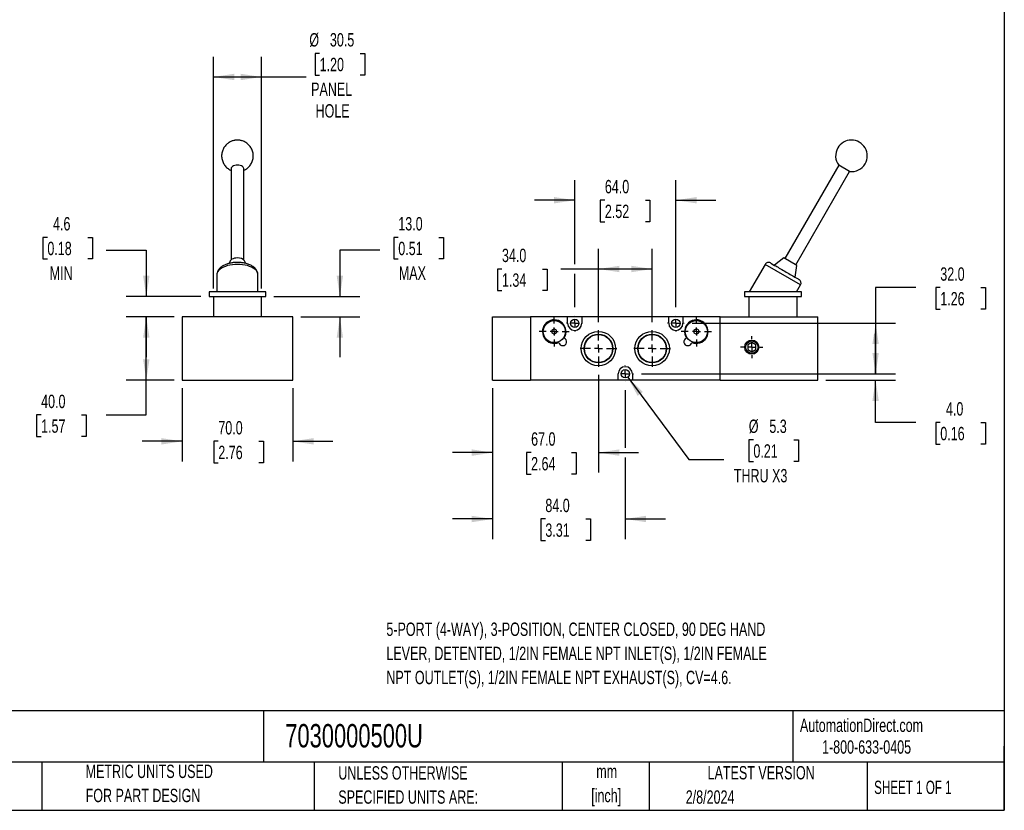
# Model space of a CAD drawing. Header units: millimetres. Extents: x 25 to 1092, y 25 to 838.
# Tile 2 of 3: x 469 to 1092, y 25 to 526. Entities that reach past the tile are written whole.
import ezdxf

# ---------------------------------------------------------------- set-up
doc = ezdxf.new("R2010")
doc.units = ezdxf.units.MM
doc.header["$LTSCALE"] = 4
doc.linetypes.add('CENTERX2', pattern=[20.32, 12.7, -2.54, 2.54, -2.54])
doc.layers.add('CENTER', color=40, linetype='CENTERX2')
doc.layers.add('DIMENSIONS', color=140, linetype='Continuous', lineweight=25)
doc.layers.add('TEXT', color=140, linetype='Continuous', lineweight=25)
doc.styles.add('SLDTEXTSTYLE0', font='TXT', dxfattribs={"width": 0.7})
doc.styles.add('SLDTEXTSTYLE1', font='TXT', dxfattribs={"width": 0.65})
doc.dimstyles.new('SLDDIMSTYLE1', dxfattribs={"dimtxt": 8.632031, "dimasz": 13.208, "dimexe": 0, "dimexo": 0.0625, "dimgap": 2.158008, "dimtad": 0, "dimtih": 1, "dimtoh": 1, "dimrnd": 1e-09, "dimzin": 12, "dimdsep": 46, "dimtxsty": 'SLDTEXTSTYLE0', "dimsah": 1, "dimcen": 0.09, "dimadec": 0, "dimazin": 3, "dimtfac": 1, "dimtofl": 0, "dimtmove": 0, "dimatfit": 3, "dimfxl": 0, "dimfrac": 2, "dimtolj": 1, "dimtzin": 12, "dimarcsym": 0})
doc.dimstyles.new('SLDDIMSTYLE2', dxfattribs={"dimtxt": 8.632031, "dimasz": 13.208, "dimexe": 0, "dimexo": 0.0625, "dimgap": 2.158008, "dimtad": 0, "dimtih": 1, "dimtoh": 1, "dimrnd": 1e-09, "dimzin": 4, "dimdsep": 46, "dimtxsty": 'SLDTEXTSTYLE0', "dimsah": 1, "dimcen": 0.09, "dimadec": 0, "dimazin": 1, "dimtfac": 1, "dimtmove": 0, "dimatfit": 0, "dimfxl": 0, "dimfrac": 2, "dimtolj": 1, "dimtzin": 12, "dimarcsym": 0})
doc.dimstyles.new('SLDDIMSTYLE3', dxfattribs={"dimtxt": 8.632031, "dimasz": 13.208, "dimexe": 0, "dimexo": 0.0625, "dimgap": 2.158008, "dimtad": 0, "dimtih": 1, "dimtoh": 1, "dimrnd": 1e-09, "dimzin": 4, "dimdsep": 46, "dimtxsty": 'SLDTEXTSTYLE0', "dimsah": 1, "dimcen": 0.09, "dimadec": 0, "dimazin": 1, "dimtfac": 1, "dimtofl": 0, "dimtmove": 0, "dimatfit": 3, "dimfxl": 0, "dimfrac": 2, "dimtolj": 1, "dimtzin": 12, "dimarcsym": 0})
doc.dimstyles.new('SLDDIMSTYLE5', dxfattribs={"dimtxt": 8.632031, "dimasz": 13.208, "dimexe": 0, "dimexo": 0.0625, "dimgap": 2.158008, "dimtad": 0, "dimtih": 1, "dimtoh": 1, "dimrnd": 1e-09, "dimzin": 12, "dimdsep": 46, "dimtxsty": 'SLDTEXTSTYLE0', "dimsah": 1, "dimcen": 0.09, "dimadec": 0, "dimazin": 3, "dimtfac": 1, "dimtmove": 0, "dimatfit": 0, "dimfxl": 0, "dimfrac": 2, "dimtolj": 1, "dimtzin": 12, "dimarcsym": 0})
doc.dimstyles.new('SLDDIMSTYLE6', dxfattribs={"dimtxt": 8.632031, "dimasz": 13.208, "dimexe": 0, "dimexo": 0.0625, "dimgap": 2.158008, "dimtad": 0, "dimtih": 1, "dimtoh": 1, "dimrnd": 1e-09, "dimzin": 12, "dimdsep": 46, "dimtxsty": 'SLDTEXTSTYLE0', "dimsah": 1, "dimcen": 0, "dimadec": 0, "dimazin": 3, "dimtfac": 1, "dimtofl": 0, "dimtmove": 0, "dimatfit": 3, "dimfxl": 0, "dimfrac": 2, "dimtolj": 1, "dimtzin": 12, "dimarcsym": 0})

# ---------------------------------------------------------------- blocks, each defined once
blk = doc.blocks.new('_D_8')
at = {"layer": 'DIMENSIONS'}
for p, q in [((571.55, 292.92), (571.55, 246.51)), ((641.55, 292.92), (641.55, 246.51)), ((571.55, 259.21), (546.15, 259.21)), ((594.44, 259.21), (591.54, 259.21)), ((591.54, 259.21), (591.54, 245.49)), ((620.09, 259.21), (622.99, 259.21)), ((622.99, 259.21), (622.99, 245.49)), ((641.55, 259.21), (666.95, 259.21)), ((591.54, 245.49), (594.44, 245.49)), ((622.99, 245.49), (620.09, 245.49))]:
    blk.add_line(p, q, dxfattribs=at)
for points in [[(571.55, 259.21), (558.34, 261.24), (558.34, 257.18)], [(641.55, 259.21), (654.76, 257.18), (654.76, 261.24)]]:
    blk.add_solid(points, dxfattribs=at)
at = {"layer": 'DIMENSIONS', "char_height": 8.467, "attachment_point": 1, "style": 'SLDTEXTSTYLE0'}
for s, insert in [('70.0', (594.44, 272.06)), ('2.76', (594.44, 256.41))]:
    blk.add_mtext(s, dxfattribs=dict(at, insert=insert))
blk = doc.blocks.new('_D_9')
at = {"layer": 'DIMENSIONS'}
for p, q in [((566.47, 338), (536.13, 338)), ((548.83, 298), (548.83, 338)), ((566.47, 298), (536.13, 298)), ((548.83, 275.91), (548.83, 298)), ((482.22, 275.91), (479.32, 275.91)), ((479.32, 275.91), (479.32, 262.19)), ((507.87, 275.91), (510.77, 275.91)), ((510.77, 275.91), (510.77, 262.19)), ((523.43, 275.91), (548.83, 275.91)), ((479.32, 262.19), (482.22, 262.19)), ((510.77, 262.19), (507.87, 262.19))]:
    blk.add_line(p, q, dxfattribs=at)
for points in [[(548.83, 338), (546.79, 324.79), (550.86, 324.79)], [(548.83, 298), (550.86, 311.2), (546.79, 311.2)]]:
    blk.add_solid(points, dxfattribs=at)
at = {"layer": 'DIMENSIONS', "char_height": 8.467, "attachment_point": 1, "style": 'SLDTEXTSTYLE0'}
for s, insert in [('40.0', (482.22, 288.75)), ('1.57', (482.22, 273.1))]:
    blk.add_mtext(s, dxfattribs=dict(at, insert=insert))
blk = doc.blocks.new('_D_10')
at = {"layer": 'DIMENSIONS'}
for p, q in [((486.18, 388.46), (483.28, 388.46)), ((483.28, 388.46), (483.28, 374.74)), ((511.83, 388.46), (514.73, 388.46)), ((514.73, 388.46), (514.73, 374.74)), ((523.43, 380.38), (548.83, 380.38)), ((548.83, 380.38), (548.83, 351)), ((483.28, 374.74), (486.18, 374.74)), ((514.73, 374.74), (511.83, 374.74)), ((583.47, 351), (536.13, 351)), ((566.47, 338), (536.13, 338)), ((548.83, 338), (548.83, 312.6))]:
    blk.add_line(p, q, dxfattribs=at)
for points in [[(548.83, 351), (550.86, 364.2), (546.79, 364.2)], [(548.83, 338), (546.79, 324.79), (550.86, 324.79)]]:
    blk.add_solid(points, dxfattribs=at)
at = {"layer": 'DIMENSIONS', "char_height": 8.467, "attachment_point": 1, "style": 'SLDTEXTSTYLE0'}
for s, insert in [('4.6', (489.77, 401.3)), ('0.18', (486.18, 385.65)), ('MIN', (487.64, 370))]:
    blk.add_mtext(s, dxfattribs=dict(at, insert=insert))
blk = doc.blocks.new('_D_11')
at = {"layer": 'DIMENSIONS'}
for p, q in [((708.41, 388.46), (705.51, 388.46)), ((705.51, 388.46), (705.51, 374.74)), ((734.06, 388.46), (736.96, 388.46)), ((736.96, 388.46), (736.96, 374.74)), ((696.82, 380.38), (671.42, 380.38)), ((671.42, 380.38), (671.42, 351)), ((705.51, 374.74), (708.41, 374.74)), ((736.96, 374.74), (734.06, 374.74)), ((629.63, 351), (684.12, 351)), ((646.63, 338), (684.12, 338)), ((671.42, 338), (671.42, 312.6))]:
    blk.add_line(p, q, dxfattribs=at)
for points in [[(671.42, 351), (673.45, 364.2), (669.39, 364.2)], [(671.42, 338), (669.39, 324.79), (673.45, 324.79)]]:
    blk.add_solid(points, dxfattribs=at)
at = {"layer": 'DIMENSIONS', "char_height": 8.467, "attachment_point": 1, "style": 'SLDTEXTSTYLE0'}
for s, insert in [('13.0', (708.41, 401.3)), ('0.51', (708.41, 385.65)), ('MAX', (708.76, 370))]:
    blk.add_mtext(s, dxfattribs=dict(at, insert=insert))
blk = doc.blocks.new('_D_12')
at = {"layer": 'DIMENSIONS'}
for p, q in [((591.3, 356.08), (591.3, 502.78)), ((621.8, 356.08), (621.8, 502.78)), ((658.59, 505.01), (655.69, 505.01)), ((655.69, 505.01), (655.69, 491.29)), ((684.24, 505.01), (687.14, 505.01)), ((687.14, 505.01), (687.14, 491.29)), ((591.3, 490.08), (621.8, 490.08)), ((621.8, 490.08), (650.15, 490.08)), ((655.69, 491.29), (658.59, 491.29)), ((687.14, 491.29), (684.24, 491.29))]:
    blk.add_line(p, q, dxfattribs=at)
for points in [[(591.3, 490.08), (604.51, 488.05), (604.51, 492.11)], [(621.8, 490.08), (608.59, 492.11), (608.59, 488.05)]]:
    blk.add_solid(points, dxfattribs=at)
at = {"layer": 'DIMENSIONS', "char_height": 8.467, "attachment_point": 1, "style": 'SLDTEXTSTYLE0'}
for s, insert in [('%%c', (652.08, 517.86)), ('30.5', (665.11, 517.86)), ('1.20', (658.59, 502.21)), ('PANEL', (653.22, 486.56)), ('HOLE', (656.02, 472.84))]:
    blk.add_mtext(s, dxfattribs=dict(at, insert=insert))
blk = doc.blocks.new('_D_13')
at = {"layer": 'DIMENSIONS'}
for p, q in [((835.17, 301.27), (835.17, 239.36)), ((768.17, 292.92), (768.17, 239.36)), ((768.17, 252.06), (742.77, 252.06)), ((792.53, 252.06), (789.63, 252.06)), ((789.63, 252.06), (789.63, 238.34)), ((818.18, 252.06), (821.07, 252.06)), ((821.07, 252.06), (821.07, 238.34)), ((835.17, 252.06), (860.57, 252.06)), ((789.63, 238.34), (792.53, 238.34)), ((821.07, 238.34), (818.18, 238.34))]:
    blk.add_line(p, q, dxfattribs=at)
for points in [[(768.17, 252.06), (754.97, 254.1), (754.97, 250.03)], [(835.17, 252.06), (848.38, 250.03), (848.38, 254.1)]]:
    blk.add_solid(points, dxfattribs=at)
at = {"layer": 'DIMENSIONS', "char_height": 8.467, "attachment_point": 1, "style": 'SLDTEXTSTYLE0'}
for s, insert in [('67.0', (792.53, 264.91)), ('2.64', (792.53, 249.26))]:
    blk.add_mtext(s, dxfattribs=dict(at, insert=insert))
blk = doc.blocks.new('_D_14')
at = {"layer": 'DIMENSIONS'}
for p, q in [((768.17, 292.92), (768.17, 197.3)), ((852.17, 291.73), (852.17, 255.11)), ((852.17, 249.02), (852.17, 197.3)), ((768.17, 210), (742.77, 210)), ((801.55, 210), (798.66, 210)), ((798.66, 210), (798.66, 196.28)), ((827.2, 210), (830.1, 210)), ((830.1, 210), (830.1, 196.28)), ((852.17, 210), (877.57, 210)), ((798.66, 196.28), (801.55, 196.28)), ((830.1, 196.28), (827.2, 196.28))]:
    blk.add_line(p, q, dxfattribs=at)
for points in [[(768.17, 210), (754.97, 212.03), (754.97, 207.96)], [(852.17, 210), (865.38, 207.96), (865.38, 212.03)]]:
    blk.add_solid(points, dxfattribs=at)
at = {"layer": 'DIMENSIONS', "char_height": 8.467, "attachment_point": 1, "style": 'SLDTEXTSTYLE0'}
for s, insert in [('84.0', (801.55, 222.84)), ('3.31', (801.55, 207.19))]:
    blk.add_mtext(s, dxfattribs=dict(at, insert=insert))
blk = doc.blocks.new('_D_15')
at = {"layer": 'DIMENSIONS'}
for p, q in [((835.17, 334.72), (835.17, 381.1)), ((869.17, 334.72), (869.17, 381.1)), ((774.06, 368.4), (771.16, 368.4)), ((771.16, 368.4), (771.16, 354.68)), ((799.71, 368.4), (802.61, 368.4)), ((802.61, 368.4), (802.61, 354.68)), ((835.17, 368.4), (811.41, 368.4)), ((869.17, 368.4), (835.17, 368.4)), ((771.16, 354.68), (774.06, 354.68)), ((802.61, 354.68), (799.71, 354.68))]:
    blk.add_line(p, q, dxfattribs=at)
for points in [[(835.17, 368.4), (848.38, 366.37), (848.38, 370.43)], [(869.17, 368.4), (855.97, 370.43), (855.97, 366.37)]]:
    blk.add_solid(points, dxfattribs=at)
at = {"layer": 'DIMENSIONS', "char_height": 8.467, "attachment_point": 1, "style": 'SLDTEXTSTYLE0'}
for s, insert in [('34.0', (774.06, 381.25)), ('1.34', (774.06, 365.6))]:
    blk.add_mtext(s, dxfattribs=dict(at, insert=insert))
blk = doc.blocks.new('_D_16')
at = {"layer": 'DIMENSIONS'}
for p, q in [((820.17, 371.45), (820.17, 424.68)), ((884.17, 344.27), (884.17, 424.68)), ((820.17, 411.98), (794.77, 411.98)), ((839.23, 411.98), (836.33, 411.98)), ((836.33, 411.98), (836.33, 398.26)), ((864.88, 411.98), (867.77, 411.98)), ((867.77, 411.98), (867.77, 398.26)), ((884.17, 411.98), (909.57, 411.98)), ((836.33, 398.26), (839.23, 398.26)), ((867.77, 398.26), (864.88, 398.26)), ((820.17, 344.27), (820.17, 365.35))]:
    blk.add_line(p, q, dxfattribs=at)
for points in [[(820.17, 411.98), (806.97, 414.01), (806.97, 409.94)], [(884.17, 411.98), (897.38, 409.94), (897.38, 414.01)]]:
    blk.add_solid(points, dxfattribs=at)
at = {"layer": 'DIMENSIONS', "char_height": 8.467, "attachment_point": 1, "style": 'SLDTEXTSTYLE0'}
for s, insert in [('64.0', (839.23, 424.82)), ('2.52', (839.23, 409.17))]:
    blk.add_mtext(s, dxfattribs=dict(at, insert=insert))
blk = doc.blocks.new('_D_17')
at = {"layer": 'DIMENSIONS'}
for p, q in [((1036.09, 356.61), (1010.69, 356.61)), ((1010.69, 356.61), (1010.69, 334)), ((1051.65, 356.61), (1048.75, 356.61)), ((1048.75, 356.61), (1048.75, 342.89)), ((1077.3, 356.61), (1080.2, 356.61)), ((1080.2, 356.61), (1080.2, 342.89)), ((1048.75, 342.89), (1051.65, 342.89)), ((1080.2, 342.89), (1077.3, 342.89)), ((894.44, 334), (1023.39, 334)), ((1010.69, 334), (1010.69, 302)), ((862.44, 302), (1023.39, 302))]:
    blk.add_line(p, q, dxfattribs=at)
for points in [[(1010.69, 334), (1008.66, 320.79), (1012.73, 320.79)], [(1010.69, 302), (1012.73, 315.2), (1008.66, 315.2)]]:
    blk.add_solid(points, dxfattribs=at)
at = {"layer": 'DIMENSIONS', "char_height": 8.467, "attachment_point": 1, "style": 'SLDTEXTSTYLE0'}
for s, insert in [('32.0', (1051.65, 369.45)), ('1.26', (1051.65, 353.8))]:
    blk.add_mtext(s, dxfattribs=dict(at, insert=insert))
blk = doc.blocks.new('_D_18')
at = {"layer": 'DIMENSIONS'}
for p, q in [((1010.69, 302), (1010.69, 327.4)), ((862.44, 302), (1023.39, 302)), ((979.25, 298), (1023.39, 298)), ((1010.69, 271.16), (1010.69, 298)), ((1036.09, 271.16), (1010.69, 271.16)), ((1051.65, 271.16), (1048.75, 271.16)), ((1048.75, 271.16), (1048.75, 257.44)), ((1077.3, 271.16), (1080.2, 271.16)), ((1080.2, 271.16), (1080.2, 257.44)), ((1048.75, 257.44), (1051.65, 257.44)), ((1080.2, 257.44), (1077.3, 257.44))]:
    blk.add_line(p, q, dxfattribs=at)
for points in [[(1010.69, 302), (1012.73, 315.2), (1008.66, 315.2)], [(1010.69, 298), (1008.66, 284.79), (1012.73, 284.79)]]:
    blk.add_solid(points, dxfattribs=at)
at = {"layer": 'DIMENSIONS', "char_height": 8.467, "attachment_point": 1, "style": 'SLDTEXTSTYLE0'}
for s, insert in [('4.0', (1055.24, 284.01)), ('0.16', (1051.65, 268.35))]:
    blk.add_mtext(s, dxfattribs=dict(at, insert=insert))
blk = doc.blocks.new('_D_19')
at = {"layer": 'DIMENSIONS'}
for p, q in [((853.75, 299.86), (892.33, 247.6)), ((933.3, 260.14), (930.4, 260.14)), ((930.4, 260.14), (930.4, 246.42)), ((958.95, 260.14), (961.85, 260.14)), ((961.85, 260.14), (961.85, 246.42)), ((892.33, 247.6), (914.56, 247.6)), ((930.4, 246.42), (933.3, 246.42)), ((961.85, 246.42), (958.95, 246.42))]:
    blk.add_line(p, q, dxfattribs=at)
blk.add_solid([(853.75, 299.86), (859.96, 288.03), (863.23, 290.45)], dxfattribs=at)
at = {"layer": 'DIMENSIONS', "char_height": 8.467, "attachment_point": 1, "style": 'SLDTEXTSTYLE0'}
for s, insert in [('%%c', (930.38, 272.98)), ('5.3', (943.41, 272.98)), ('0.21', (933.3, 257.33)), ('THRU X3', (920.91, 241.68))]:
    blk.add_mtext(s, dxfattribs=dict(at, insert=insert))
blk = doc.blocks.new('SW_CENTERMARKSYMBOL_7')
at = {"layer": 'CENTER', "color": 0}
for p, q in [((0, 5.08), (0, 9.54)), ((-5.08, 0), (-9.54, 0)), ((0, 0), (-2.54, 0)), ((0, 0), (0, 2.54)), ((0, 0), (0, -2.54)), ((0, 0), (2.54, 0)), ((5.08, 0), (9.54, 0)), ((0, -5.08), (0, -9.54))]:
    blk.add_line(p, q, dxfattribs=at)
blk = doc.blocks.new('SW_CENTERMARKSYMBOL_8')
at = {"layer": 'CENTER', "color": 0}
for p, q in [((0, 5.08), (0, 9.54)), ((-5.08, 0), (-9.54, 0)), ((0, 0), (-2.54, 0)), ((0, 0), (0, 2.54)), ((0, 0), (0, -2.54)), ((0, 0), (2.54, 0)), ((5.08, 0), (9.54, 0)), ((0, -5.08), (0, -9.54))]:
    blk.add_line(p, q, dxfattribs=at)
blk = doc.blocks.new('SW_CENTERMARKSYMBOL_9')
at = {"layer": 'CENTER', "color": 0}
for p, q in [((0, 5.08), (0, 11.64)), ((-5.08, 0), (-11.64, 0)), ((0, 0), (-2.54, 0)), ((0, 0), (0, 2.54)), ((0, 0), (0, -2.54)), ((0, 0), (2.54, 0)), ((5.08, 0), (11.64, 0)), ((0, -5.08), (0, -11.64))]:
    blk.add_line(p, q, dxfattribs=at)
blk = doc.blocks.new('SW_CENTERMARKSYMBOL_10')
at = {"layer": 'CENTER', "color": 0}
for p, q in [((0, 5.08), (0, 11.64)), ((-5.08, 0), (-11.64, 0)), ((0, 0), (-2.54, 0)), ((0, 0), (0, 2.54)), ((0, 0), (0, -2.54)), ((0, 0), (2.54, 0)), ((5.08, 0), (11.64, 0)), ((0, -5.08), (0, -11.64))]:
    blk.add_line(p, q, dxfattribs=at)
blk = doc.blocks.new('SW_CENTERMARKSYMBOL_11')
at = {"layer": 'CENTER', "color": 0}
for p, q in [((-5.08, 0), (-5.19, 0)), ((0, 0), (-2.54, 0)), ((0, 5.08), (0, 5.19)), ((0, 0), (0, 2.54)), ((0, 0), (0, -2.54)), ((0, 0), (2.54, 0)), ((5.08, 0), (5.19, 0)), ((0, -5.08), (0, -5.19))]:
    blk.add_line(p, q, dxfattribs=at)
blk = doc.blocks.new('SW_CENTERMARKSYMBOL_12')
at = {"layer": 'CENTER', "color": 0}
for p, q in [((-5.08, 0), (-5.19, 0)), ((0, 0), (-2.54, 0)), ((0, 5.08), (0, 5.19)), ((0, 0), (0, 2.54)), ((0, 0), (0, -2.54)), ((0, 0), (2.54, 0)), ((5.08, 0), (5.19, 0)), ((0, -5.08), (0, -5.19))]:
    blk.add_line(p, q, dxfattribs=at)
blk = doc.blocks.new('SW_CENTERMARKSYMBOL_13')
at = {"layer": 'CENTER', "color": 0}
for p, q in [((-5.08, 0), (-5.19, 0)), ((0, 0), (-2.54, 0)), ((0, 5.08), (0, 5.19)), ((0, 0), (0, 2.54)), ((0, 0), (0, -2.54)), ((0, 0), (2.54, 0)), ((5.08, 0), (5.19, 0)), ((0, -5.08), (0, -5.19))]:
    blk.add_line(p, q, dxfattribs=at)
blk = doc.blocks.new('SW_CENTERMARKSYMBOL_14')
at = {"layer": 'CENTER', "color": 0}
for p, q in [((0, 5.08), (0, 7.04)), ((-5.08, 0), (-7.04, 0)), ((0, 0), (-2.54, 0)), ((0, 0), (0, 2.54)), ((0, 0), (0, -2.54)), ((0, 0), (2.54, 0)), ((5.08, 0), (7.04, 0)), ((0, -5.08), (0, -7.04))]:
    blk.add_line(p, q, dxfattribs=at)

msp = doc.modelspace()

# ---------------------------------------------------------------- linework, layer by layer
for p, q in [((602.551267, 432.141937), (602.551267, 374.255667)), ((610.551267, 374.255667), (610.551267, 432.141937)), ((987.327027, 434.141937), (953.209603, 375.048825)), ((994.255231, 430.141937), (987.327027, 434.141937)), ((960.137806, 371.048825), (994.255231, 430.141937)), ((952.627793, 375.384733), (946.678514, 370.736647)), ((960.719616, 370.712917), (952.627793, 375.384733)), ((602.00833, 373.59371), (601.209795, 371.929277)), ((611.895866, 371.922758), (611.094203, 373.59371)), ((940.665374, 371.321583), (930.662598, 353.996266)), ((963.182035, 358.321583), (940.665374, 371.321583)), ((959.668895, 363.236647), (960.719616, 370.712917)), ((593.551267, 364.821583), (593.551267, 353.996266)), ((619.551267, 353.996266), (619.551267, 364.821583)), ((960.684812, 353.996266), (963.182035, 358.321583)), ((588.551267, 353.996266), (588.551267, 350.996266)), ((624.551267, 353.996266), (588.551267, 353.996266)), ((588.551267, 350.996266), (624.551267, 350.996266)), ((591.301267, 350.996266), (591.301267, 337.996266)), ((621.801267, 337.996266), (621.801267, 350.996266)), ((624.551267, 350.996266), (624.551267, 353.996266)), ((927.673705, 353.996266), (927.673705, 350.996266)), ((963.673705, 353.996266), (927.673705, 353.996266)), ((927.673705, 350.996266), (963.673705, 350.996266)), ((930.423705, 350.996266), (930.423705, 337.996266)), ((960.923705, 337.996266), (960.923705, 350.996266)), ((963.673705, 350.996266), (963.673705, 353.996266)), ((641.551267, 337.996266), (571.551267, 337.996266)), ((571.551267, 337.996266), (571.551267, 297.996266)), ((641.551267, 297.996266), (641.551267, 337.996266)), ((768.173705, 297.996266), (768.173705, 337.996266)), ((768.173705, 337.996266), (792.173705, 337.996266)), ((792.173705, 337.996266), (792.173705, 297.996266)), ((815.673705, 337.996266), (792.173705, 337.996266)), ((815.673705, 333.996266), (815.673705, 337.996266)), ((824.673705, 337.996266), (815.673705, 337.996266)), ((824.673705, 337.996266), (824.673705, 333.996266)), ((879.673705, 337.996266), (824.673705, 337.996266)), ((879.673705, 333.996266), (879.673705, 337.996266)), ((888.673705, 337.996266), (879.673705, 337.996266)), ((888.673705, 337.996266), (888.673705, 333.996266)), ((912.173705, 337.996266), (888.673705, 337.996266)), ((912.173705, 297.996266), (912.173705, 337.996266)), ((912.173705, 337.996266), (974.173705, 337.996266)), ((974.173705, 297.996266), (974.173705, 337.996266)), ((807.173705, 330.468317), (805.673705, 329.602291)), ((805.673705, 329.602291), (805.673705, 327.87024)), ((805.673705, 327.87024), (807.173705, 327.004215)), ((808.673705, 329.602291), (807.173705, 330.468317)), ((807.173705, 327.004215), (808.673705, 327.87024)), ((808.673705, 327.87024), (808.673705, 329.602291)), ((897.173705, 330.468317), (895.673705, 329.602291)), ((895.673705, 329.602291), (895.673705, 327.87024)), ((895.673705, 327.87024), (897.173705, 327.004215)), ((898.673705, 329.602291), (897.173705, 330.468317)), ((897.173705, 327.004215), (898.673705, 327.87024)), ((898.673705, 327.87024), (898.673705, 329.602291)), ((932.273705, 321.783017), (929.773705, 320.339642)), ((929.773705, 320.339642), (929.773705, 317.45289)), ((934.773705, 320.339642), (932.273705, 321.783017)), ((934.773705, 317.45289), (934.773705, 320.339642)), ((929.773705, 317.45289), (932.273705, 316.009515)), ((932.273705, 316.009515), (934.773705, 317.45289)), ((847.673705, 297.996266), (847.673705, 301.996266)), ((856.673705, 301.996266), (856.673705, 297.996266)), ((571.551267, 297.996266), (641.551267, 297.996266)), ((768.173705, 297.996266), (792.173705, 297.996266)), ((847.673705, 297.996266), (792.173705, 297.996266)), ((856.673705, 297.996266), (847.673705, 297.996266)), ((912.173705, 297.996266), (856.673705, 297.996266)), ((912.173705, 297.996266), (974.173705, 297.996266))]:
    msp.add_line(p, q)
at = {"flags": 128}
for points in [[(606.551267, 434.141937), (605.661183, 434.091793), (604.815732, 433.943875), (604.057307, 433.7056), (603.423941, 433.388917), (602.947391, 433.009705), (602.651555, 432.586979), (602.551267, 432.141937)], [(610.551267, 432.141937), (610.450978, 432.586979), (610.155142, 433.009705), (609.678593, 433.388917), (609.045226, 433.7056), (608.286802, 433.943875), (607.44135, 434.091793), (606.551267, 434.141937)], [(606.551267, 375.384733), (605.579941, 375.333688), (604.651068, 375.182783), (603.805242, 374.938614), (603.07943, 374.611852), (602.505355, 374.216779), (602.108105, 373.77066), (602.00833, 373.59371)], [(606.551267, 371.321583), (604.921935, 371.270329), (603.318298, 371.117374), (601.765647, 370.865131), (600.288469, 370.517577), (598.910058, 370.080194), (597.652154, 369.55988), (596.534595, 368.964839), (595.575004, 368.304458), (594.788515, 367.589149), (594.187532, 366.830194), (593.781532, 366.039562), (593.576919, 365.229722), (593.551267, 364.821583)], [(619.551267, 364.821583), (619.525614, 365.229722), (619.321001, 366.039562), (618.915001, 366.830194), (618.314018, 367.589149), (617.52753, 368.304458), (616.567939, 368.964839), (615.450379, 369.55988), (614.192475, 370.080194), (612.814064, 370.517577), (611.336886, 370.865131), (609.784235, 371.117374), (608.180599, 371.270329), (606.551267, 371.321583)]]:
    msp.add_lwpolyline(points, dxfattribs=at)
for centre, radius in [((807.173705, 328.736266), 7), ((820.173705, 333.996266), 2.65), ((884.173705, 333.996266), 2.65), ((897.173705, 328.736266), 7), ((835.173705, 317.996266), 10.9), ((835.173705, 317.996266), 9.103191), ((835.173705, 317.996266), 8.879339), ((869.173705, 317.996266), 10.9), ((869.173705, 317.996266), 9.103191), ((869.173705, 317.996266), 8.879339), ((932.273705, 318.896266), 4.5), ((932.273705, 318.896266), 3.97), ((852.173705, 301.996266), 2.65)]:
    msp.add_circle(centre, radius)
for centre, radius, start, end in [((995.373705, 440.079191), 10, 330, 150), ((995.373705, 440.079191), 10, 150, 216.421821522), ((995.373705, 440.079191), 10, 263.578178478, 330), ((607.125687, 370.184655), 5.231708, 40.663403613, 96.303558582), ((942.830438, 370.071583), 2.5, 60, 150), ((961.016971, 359.571583), 2.5, 330, 60), ((807.173705, 328.736266), 7.46, 326.958188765, 293.056196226), ((820.173705, 333.996266), 4.5, 180, 0), ((884.173705, 333.996266), 4.5, 180, 0), ((897.173705, 328.736266), 7.46, 246.943803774, 213.041811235), ((812.553705, 322.326266), 2.5, 190.465392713, 69.548992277), ((891.793705, 322.326266), 2.5, 110.451007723, 349.534607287), ((852.173705, 301.996266), 4.5, 0, 180)]:
    msp.add_arc(centre, radius, start, end)
for points, knots in [([(610.551267, 430.925683), (610.788611, 431.031193), (611.363408, 431.286714), (612.22642, 431.822833), (613.138821, 432.524301), (613.987811, 433.357665), (614.750719, 434.310474), (615.404445, 435.372873), (615.929346, 436.529788), (616.308416, 437.76377), (616.527726, 439.054919), (616.576387, 440.381634), (616.446468, 441.721119), (616.132741, 443.049871), (615.649582, 444.29896), (615.022297, 445.443349), (614.280628, 446.465632), (613.419908, 447.38304), (612.458419, 448.179831), (611.421835, 448.841158), (610.357627, 449.350302), (609.374308, 449.688497), (608.493538, 449.899847), (607.583001, 450.041883), (606.474259, 450.105621), (605.444909, 450.034489), (604.50125, 449.876474), (603.701591, 449.680393), (602.768928, 449.354823), (601.820706, 448.911614), (600.875042, 448.337949), (599.964014, 447.633405), (599.114638, 446.800906), (598.351838, 445.847856), (597.698082, 444.785524), (597.173189, 443.62859), (596.794117, 442.394613), (596.574808, 441.103462), (596.526146, 439.776748), (596.656066, 438.437265), (596.96979, 437.108507), (597.452958, 435.859437), (598.080213, 434.714981), (598.821993, 433.692946), (599.682299, 432.774616), (600.645317, 431.981231), (601.604055, 431.354697), (602.265126, 431.056402), (602.551267, 430.927286)], [0, 0, 0, 0, 0.01427192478, 0.03456359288, 0.05567559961, 0.07746080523, 0.0998089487, 0.1226351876, 0.14587499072, 0.16948128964, 0.19342316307, 0.21768573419, 0.24227141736, 0.26720310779, 0.29253063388, 0.31567800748, 0.33877766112, 0.36179587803, 0.38467013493, 0.40726553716, 0.42923712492, 0.4493865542, 0.4643272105, 0.47899152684, 0.50000896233, 0.52526603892, 0.53552451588, 0.55260479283, 0.5704688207, 0.58976186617, 0.61005353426, 0.63116554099, 0.65295074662, 0.67529889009, 0.69812512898, 0.72136493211, 0.74497123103, 0.76891310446, 0.79317567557, 0.81776135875, 0.84269304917, 0.86802057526, 0.89116794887, 0.9142676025, 0.93728581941, 0.96016007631, 0.98275547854, 1, 1, 1, 1]), ([(606.551267, 372.571583), (606.0424, 372.562567), (605.325972, 372.549873), (604.278014, 372.465225), (603.392697, 372.363892), (602.362386, 372.195821), (601.315751, 371.969828), (600.265058, 371.679427), (599.236218, 371.32385), (598.246985, 370.901784), (597.312279, 370.411803), (596.446, 369.852292), (595.662961, 369.22234), (594.978622, 368.522835), (594.409874, 367.757058), (593.967152, 366.930299), (593.679491, 366.050006), (593.54368, 365.33704), (593.56506, 364.927389), (593.570345, 364.826127)], [0, 0, 0, 0, 0.0783900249, 0.1103643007, 0.1632074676, 0.2177311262, 0.2759186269, 0.3363155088, 0.3984083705, 0.4618178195, 0.52630122, 0.59165175, 0.6574748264, 0.7231593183, 0.788130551, 0.8521364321, 0.9155084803, 0.9791145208, 1, 1, 1, 1]), ([(619.532159, 364.817953), (619.532005, 365.032529), (619.531615, 365.578185), (619.324384, 366.419531), (618.951395, 367.316535), (618.424338, 368.151325), (617.747511, 368.934548), (616.930442, 369.653008), (615.994028, 370.295184), (614.962366, 370.854674), (613.858281, 371.330373), (612.70362, 371.723295), (611.530343, 372.033191), (610.385346, 372.261038), (609.359201, 372.408698), (608.406365, 372.503353), (607.498119, 372.560613), (606.865435, 372.567943), (606.551267, 372.571583)], [0, 0, 0, 0, 0.0441297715, 0.1122198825, 0.1768811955, 0.2441262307, 0.3142233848, 0.3864456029, 0.4593493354, 0.5315628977, 0.6024835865, 0.6719203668, 0.7392246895, 0.8024167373, 0.8593066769, 0.9025272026, 0.9515984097, 1, 1, 1, 1]), ([(944.080438, 372.236647), (944.080438, 372.236647), (945.038524, 371.683496), (948.449064, 369.714419), (950.762089, 368.378994), (955.585321, 365.5943), (957.898345, 364.258874), (961.308885, 362.289798), (962.266971, 361.736647), (962.266971, 361.736647)], [0, 0, 0, 0, 0.25, 0.25, 0.5, 0.5, 0.75, 0.75, 1, 1, 1, 1])]:
    msp.add_open_spline(points, degree=3, knots=knots)
at = {"layer": 'TEXT'}
for p, q in [((1092.2, 838.2), (1092.2, 25.4)), ((1092.2, 88.504431), (25.4, 88.504431)), ((623.035582, 88.504431), (623.035582, 55.88)), ((958.30151, 88.504431), (958.30151, 55.88)), ((1092.2, 25.4), (1092.2, 66.04)), ((1092.2, 55.88), (25.4, 55.88)), ((482.585911, 55.88), (482.585911, 25.4)), ((655.120709, 55.88), (655.120709, 25.4)), ((812.097218, 55.88), (812.097218, 25.4)), ((867.24839, 55.88), (867.24839, 25.4)), ((1005.394996, 55.88), (1005.394996, 25.4)), ((25.4, 25.4), (1092.2, 25.4))]:
    msp.add_line(p, q, dxfattribs=at)

# ---------------------------------------------------------------- block references
at = {"layer": 'CENTER'}
for name, p in [('SW_CENTERMARKSYMBOL_7', (807.173705, 328.736266)), ('SW_CENTERMARKSYMBOL_12', (820.173705, 333.996266)), ('SW_CENTERMARKSYMBOL_11', (884.173705, 333.996266)), ('SW_CENTERMARKSYMBOL_8', (897.173705, 328.736266)), ('SW_CENTERMARKSYMBOL_10', (835.173705, 317.996266)), ('SW_CENTERMARKSYMBOL_9', (869.173705, 317.996266)), ('SW_CENTERMARKSYMBOL_14', (932.273705, 318.896266)), ('SW_CENTERMARKSYMBOL_13', (852.173705, 301.996266))]:
    msp.add_blockref(name, p, dxfattribs=at)

# ---------------------------------------------------------------- texts
at = {"layer": 'TEXT'}
for s, insert, char_height, attachment_point, style in [('5-PORT (4-WAY), 3-POSITION, CENTER CLOSED, 90 DEG HAND', (700.864757, 144.381704), 8.46666667, 1, 'SLDTEXTSTYLE0'), ('LEVER, DETENTED, 1/2IN FEMALE NPT INLET(S), 1/2IN FEMALE', (700.864757, 129.092815), 8.46666667, 1, 'SLDTEXTSTYLE0'), ('NPT OUTLET(S), 1/2IN FEMALE NPT EXHAUST(S), CV=4.6.', (700.864757, 113.803926), 8.46666667, 1, 'SLDTEXTSTYLE0'), ('AutomationDirect.com', (962.779835, 83.506125), 8.46666667, 1, 'SLDTEXTSTYLE0'), ('7030000500U', (636.830888, 80.074193), 14.81666667, 1, 'SLDTEXTSTYLE0'), ('1-800-633-0405', (976.766319, 69.748095), 8.46666667, 1, 'SLDTEXTSTYLE0'), ('METRIC UNITS USED', (510.417338, 54.330166), 8.46666667, 1, 'SLDTEXTSTYLE0'), ('UNLESS OTHERWISE', (670.431652, 53.335951), 8.46666667, 1, 'SLDTEXTSTYLE0'), ('mm', (840.395487, 54.297913), 8.4666667, 2, 'SLDTEXTSTYLE0'), ('LATEST VERSION', (938.208526, 53.455975), 8.46666667, 2, 'SLDTEXTSTYLE0'), ('SHEET 1 OF 1', (1009.765143, 44.205962), 8.46666667, 1, 'SLDTEXTSTYLE1'), ('FOR PART DESIGN', (510.417338, 39.041276), 8.46666667, 1, 'SLDTEXTSTYLE0'), ('SPECIFIED UNITS ARE:', (670.431652, 38.047061), 8.46666667, 1, 'SLDTEXTSTYLE0'), ('[inch]', (840.060349, 39.009024), 8.4666667, 2, 'SLDTEXTSTYLE0'), ('2/8/2024', (890.451234, 38.053614), 8.4666667, 1, 'SLDTEXTSTYLE0')]:
    msp.add_mtext(s, dxfattribs=dict(at, insert=insert, char_height=char_height, attachment_point=attachment_point, style=style))

# ---------------------------------------------------------------- dimensions: what is measured, and where the dimension line sits
at = {"layer": 'DIMENSIONS'}
dim = msp.add_linear_dim(base=(621.801267, 490.079191), p1=(591.301267, 350.996266), p2=(621.801267, 350.996266), text='%%c<>\\PPANEL\\PHOLE', dimstyle='SLDDIMSTYLE1', dxfattribs=at)
dim.commit()
dim.dimension.update_dxf_attribs({"geometry": '_D_12', "text_midpoint": (671.419011, 490.079191), "dimtype": 160})
for base, p1, p2, dimstyle, picture, middle in [((884.173705, 411.976609), (820.173705, 339.186266), (884.173705, 339.186266), 'SLDDIMSTYLE2', '_D_16', (852.050561, 411.976609)), ((869.173705, 368.401193), (835.173705, 329.639457), (869.173705, 329.639457), 'SLDDIMSTYLE3', '_D_15', (786.88876, 368.401193)), ((835.173705, 252.063758), (768.173705, 297.996266), (835.173705, 306.353075), 'SLDDIMSTYLE2', '_D_13', (805.350485, 252.063758)), ((641.551267, 259.211601), (571.551267, 297.996266), (641.551267, 297.996266), 'SLDDIMSTYLE2', '_D_8', (607.264587, 259.211601)), ((852.173705, 209.996163), (768.173705, 297.996266), (852.173705, 296.806266), 'SLDDIMSTYLE2', '_D_14', (814.379117, 209.996163))]:
    dim = msp.add_linear_dim(base=base, p1=p1, p2=p2, dimstyle=dimstyle, dxfattribs=at)
    dim.commit()
    dim.dimension.update_dxf_attribs({"geometry": picture, "text_midpoint": middle, "dimtype": 160})
for base, p1, p2, text, dimstyle, picture, middle in [((548.826524, 350.996266), (571.551267, 337.996266), (588.551267, 350.996266), '<>\\PMIN', 'SLDDIMSTYLE5', '_D_10', (548.826524, 380.381271)), ((671.419011, 337.996266), (624.551267, 350.996266), (641.551267, 337.996266), '<>\\PMAX', 'SLDDIMSTYLE2', '_D_11', (671.419011, 380.381271))]:
    dim = msp.add_linear_dim(base=base, p1=p1, p2=p2, angle=90, text=text, dimstyle=dimstyle, dxfattribs=at)
    dim.commit()
    dim.dimension.update_dxf_attribs({"geometry": picture, "text_midpoint": middle, "dimtype": 160})
for base, p1, p2, dimstyle, picture, middle in [((1010.693253, 301.996266), (889.363705, 333.996266), (857.363705, 301.996266), 'SLDDIMSTYLE3', '_D_17', (1010.693253, 356.60603)), ((548.826524, 337.996266), (571.551267, 297.996266), (571.551267, 337.996266), 'SLDDIMSTYLE3', '_D_9', (548.826524, 275.908191)), ((1010.693253, 301.996266), (974.173705, 297.996266), (857.363705, 301.996266), 'SLDDIMSTYLE2', '_D_18', (1010.693253, 271.158656))]:
    dim = msp.add_linear_dim(base=base, p1=p1, p2=p2, angle=90, dimstyle=dimstyle, dxfattribs=at)
    dim.commit()
    dim.dimension.update_dxf_attribs({"geometry": picture, "text_midpoint": middle, "dimtype": 160})
dim = msp.add_diameter_dim_2p(p1=(850.599661, 304.12814), p2=(853.747748, 299.864392), text='<>\\PTHRU X3', dimstyle='SLDDIMSTYLE6', dxfattribs=at)
dim.commit()
dim.dimension.update_dxf_attribs({"geometry": '_D_19', "text_midpoint": (946.128961, 252.063758), "dimtype": 163})

doc.saveas('drawing.dxf')
